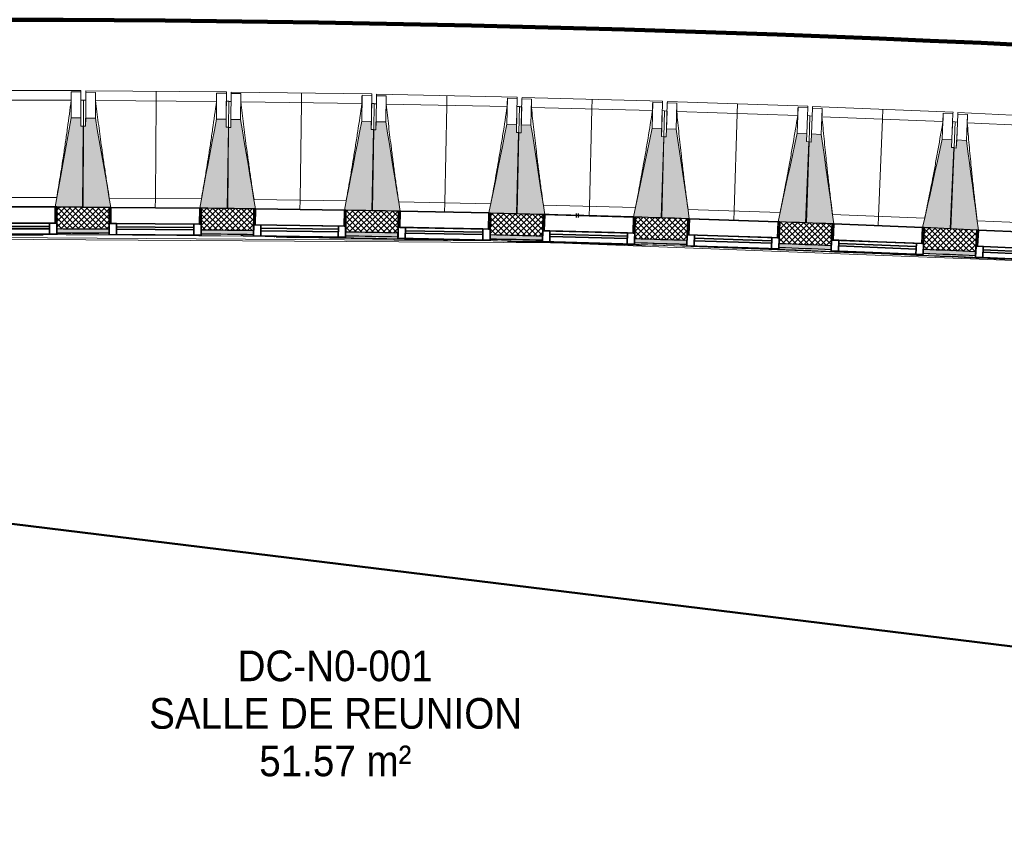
# Model space of a CAD drawing. Header units: centimetres. Extents: x -2631 to 8345, y -3715 to 485.
# Tile 6 of 82: x -2099 to -1490, y -1804 to -1294. Entities that reach past the tile are written whole.
import ezdxf

# ---------------------------------------------------------------- set-up
doc = ezdxf.new("R2010")
doc.units = ezdxf.units.CM
doc.linetypes.add('Tiret', pattern=[0.25, 0.125, -0.125])
for name, color, linetype, lineweight in [('0-1', 7, 'Continuous', 5), ('ANNOTATIONS-7', 7, 'Continuous', 50), ('HACHURE_C-3', 7, 'Continuous', 18), ('MENUISERIES', 7, 'Continuous', 18), ('MENUISERIES-1', 7, 'Continuous', 25), ('MUR', 7, 'Continuous', 25), ('MUR_C', 7, 'Continuous', 25), ('OSSATURE', 7, 'Continuous', 18), ('OSSATURE_C', 7, 'Continuous', 18), ('SERRU', 7, 'Continuous', 18), ('SERRU-traverse', 7, 'Continuous', 18), ('SOL', 7, 'Continuous', 25), ('Z', 7, 'Continuous', 18)]:
    doc.layers.add(name, color=color, linetype=linetype, lineweight=lineweight)
doc.layers.add('A-ANNO-NPLT', color=7, linetype='Continuous', lineweight=25, plot=False)
for name, color, linetype, lineweight, true_color in [('A-GLAZ-GLAS', 7, 'Continuous', 25, 0x5c63b1), ('ANNOTATIONS', 4, 'Tiret', 100, 0x00ffff), ('ANNOTATIONS-6', 5, 'Continuous', 100, 0x0000ff), ('ETIQUETTE-1', 9, 'Continuous', 30, 0x808080), ('HACHURE_C-1', 7, 'Continuous', 25, 0xdadada), ('MENUISERIES-2', 7, 'Continuous', 25, 0x5c63b1), ('OSSATURE-1', 7, 'Continuous', 5, 0x787878), ('OSSATURE-2', 5, 'Continuous', 25, 0x0000ff)]:
    doc.layers.add(name, color=color, linetype=linetype, lineweight=lineweight, true_color=true_color)
doc.styles.add('Arial', font='arial.ttf', dxfattribs={"width": 0.9, "height": 19})

# ---------------------------------------------------------------- blocks, each defined once
blk = doc.blocks.new('XXX_VIDE FENETRE - 550-377501-2021_015_1114_DCE_1_50_Sols Chape')
at = {"layer": 'A-ANNO-NPLT'}
for p, q in [((-28.5, 0), (-28.5, -10)), ((-27.5, 0), (-28.5, 0)), ((-27.5, -10), (-27.5, 0)), ((28.5, 0), (27.5, 0)), ((27.5, 0), (27.5, -10)), ((28.5, -10), (28.5, 0)), ((-28.5, -10), (-27.5, -10)), ((-24, -10), (-28.5, -10)), ((-28.5, -10), (-28.5, -16.75)), ((-24, -16.75), (-24, -10)), ((24, -10), (24, -16.75)), ((28.5, -10), (24, -10)), ((27.5, -10), (28.5, -10)), ((28.5, -16.75), (28.5, -10)), ((-28.5, -16.75), (-24, -16.75)), ((24, -16.75), (28.5, -16.75))]:
    blk.add_line(p, q, dxfattribs=at)
at = {"layer": 'A-GLAZ-GLAS'}
for p, q in [((24, -12), (-24, -12)), ((-24, -12), (-24, -13.5)), ((24, -13.5), (24, -12)), ((-24, -13.5), (24, -13.5))]:
    blk.add_line(p, q, dxfattribs=at)
at = {"layer": 'MENUISERIES-1'}
for p, q in [((-28.5, 0), (28.5, 0)), ((-28.5, -10), (-28.5, 0)), ((-27.5, 0), (-27.5, -10)), ((27.5, 0), (-27.5, 0)), ((27.5, -10), (27.5, 0)), ((28.5, 0), (28.5, -10)), ((28.5, -10), (-28.5, -10)), ((-28.5, -16.75), (-28.5, -10)), ((-28.5, -10), (28.5, -10)), ((-27.5, -10), (27.5, -10)), ((-24, -10), (-24, -16.75)), ((24, -10), (-24, -10)), ((24, -16.75), (24, -10)), ((28.5, -10), (28.5, -16.75)), ((28.5, -16.75), (-28.5, -16.75)), ((-24, -16.75), (24, -16.75))]:
    blk.add_line(p, q, dxfattribs=at)
at = {"layer": 'MENUISERIES-2'}
for p, q in [((-24, -13.5), (-24, -12)), ((-24, -12), (24, -12)), ((24, -12), (24, -13.5)), ((24, -13.5), (-24, -13.5))]:
    blk.add_line(p, q, dxfattribs=at)
blk = doc.blocks.new('XXX_VIDE FENETRE - 550-V9-2021_015_1114_DCE_1_50_Sols Chape')
at = {"layer": 'A-ANNO-NPLT'}
for p, q in [((-28.5, 0), (-28.5, -10)), ((-27.5, 0), (-28.5, 0)), ((-27.5, -10), (-27.5, 0)), ((28.5, 0), (27.5, 0)), ((27.5, 0), (27.5, -10)), ((28.5, -10), (28.5, 0)), ((-28.5, -10), (-27.5, -10)), ((-24, -10), (-28.5, -10)), ((-28.5, -10), (-28.5, -16.75)), ((-24, -16.75), (-24, -10)), ((24, -10), (24, -16.75)), ((28.5, -10), (24, -10)), ((27.5, -10), (28.5, -10)), ((28.5, -16.75), (28.5, -10)), ((-28.5, -16.75), (-24, -16.75)), ((24, -16.75), (28.5, -16.75))]:
    blk.add_line(p, q, dxfattribs=at)
at = {"layer": 'A-GLAZ-GLAS'}
for p, q in [((24, -12), (-24, -12)), ((-24, -12), (-24, -13.5)), ((24, -13.5), (24, -12)), ((-24, -13.5), (24, -13.5))]:
    blk.add_line(p, q, dxfattribs=at)
at = {"layer": 'MENUISERIES-1'}
for p, q in [((-27.51, 0), (27.51, 0)), ((-27.5, 0), (-27.5, -10)), ((27.5, 0), (-27.5, 0)), ((27.5, -10), (27.5, 0)), ((-28.5, -10), (-28.5, -0.07)), ((28.5, -0.07), (28.5, -10)), ((28.5, -10), (-28.5, -10)), ((-28.5, -16.75), (-28.5, -10)), ((-28.5, -10), (28.5, -10)), ((-27.5, -10), (27.5, -10)), ((-24, -10), (-24, -16.75)), ((24, -10), (-24, -10)), ((24, -16.75), (24, -10)), ((28.5, -10), (28.5, -16.75)), ((28.5, -16.75), (-28.5, -16.75)), ((-24, -16.75), (24, -16.75))]:
    blk.add_line(p, q, dxfattribs=at)
at = {"layer": 'MENUISERIES-2'}
for p, q in [((-24, -13.5), (-24, -12)), ((-24, -12), (24, -12)), ((24, -12), (24, -13.5)), ((24, -13.5), (-24, -13.5))]:
    blk.add_line(p, q, dxfattribs=at)
blk = doc.blocks.new('Garde-corps - Garde-corps-505471-2021_015_1114_DCE_1_50_Sols Chape')
at = {"layer": 'SERRU-traverse'}
for p, q in [((-2297.44, -1427.57), (-1775.67, -1430.94)), ((-1962.46, -1427.23), (-1954.56, -1427.33)), ((-1941.85, -1428.38), (-1941.45, -1428.39)), ((-1806.78, -1430.04), (-1795.19, -1430.32)), ((-1726.59, -1432.62), (-1480.29, -1442.09)), ((-1539.88, -1438.67), (-1537.5, -1438.77)), ((-1537.5, -1438.77), (-1539.88, -1438.67))]:
    blk.add_line(p, q, dxfattribs=at)
at = {"layer": 'SERRU-traverse', "flags": 128}
blk.add_lwpolyline([(-2316.89, -1428.47), (-1767.86, -1432.07), (-1441.07, -1444.64)], dxfattribs=at)
at = {"layer": 'SERRU-traverse'}
for radius, start, end in [(13728.31, 89.631565, 89.767052), (13728.31, 89.631565, 89.767052), (13728.31, 89.258184, 89.393671), (13728.31, 89.258184, 89.393671), (13727.3, 87.112212, 90.771971), (13726.96, 89.802207, 90.094064), (13726.96, 88.757072, 89.199903), (13728.31, 88.884802, 89.020289), (13728.31, 88.884802, 89.020289), (13728.31, 88.51142, 88.646908), (13728.31, 88.51142, 88.646908), (13726.96, 88.245826, 88.601253), (13728.31, 88.138038, 88.273526), (13728.31, 88.138038, 88.273526), (13726.96, 87.683989, 88.067454), (13728.31, 87.764656, 87.900145), (13728.31, 87.764656, 87.900145), (13727.12, 87.635574, 87.86658), (13728.31, 87.391274, 87.51368), (13728.31, 87.391274, 87.51368), (13726.96, 87.113668, 87.605372)]:
    blk.add_arc((-2132.29, -15154.19), radius, start, end, dxfattribs=at)
blk = doc.blocks.new('B02_ARC_rvt-1-2021_015_1114_DCE_1_50_Sols Chape')
at = {"layer": 'HACHURE_C-1'}
h = blk.add_hatch(color=256, dxfattribs=at)
h.paths.add_polyline_path([(-261.58, -1553.93), (-261.24, -1551.46), (-292.42, -1547.2), (-292.75, -1549.68), (-265.48, -1553.4)])
h.paths.add_polyline_path([(-349.25, -1542.16), (-348.92, -1539.68), (-381.13, -1535.5), (-381.44, -1537.98), (-349.34, -1542.15)])
h.paths.add_polyline_path([(-437.99, -1530.83), (-437.68, -1528.35), (-450.05, -1526.82), (-450.34, -1529.3), (-438.08, -1530.82)])
h.paths.add_polyline_path([(-457.29, -1528.44), (-457, -1525.96), (-469.83, -1524.39), (-470.11, -1526.87), (-457.91, -1528.37)])
h.paths.add_polyline_path([(-526.7, -1520.09), (-526.43, -1517.61), (-558.78, -1513.84), (-559.05, -1516.32), (-526.81, -1520.08)])
h.paths.add_polyline_path([(-615.69, -1509.91), (-615.41, -1507.42), (-647.7, -1503.87), (-647.96, -1506.36), (-615.77, -1509.9)])
h.paths.add_polyline_path([(-704.64, -1500.31), (-704.38, -1497.83), (-736.69, -1494.49), (-736.93, -1496.97), (-704.72, -1500.3)])
h.paths.add_polyline_path([(-793.65, -1491.3), (-793.4, -1488.81), (-825.64, -1485.69), (-825.85, -1488.18), (-793.72, -1491.29)])
h.paths.add_polyline_path([(-882.61, -1482.87), (-882.4, -1480.38), (-914.83, -1477.46), (-915.04, -1479.95), (-882.69, -1482.87)])
h.paths.add_polyline_path([(-971.83, -1475.01), (-971.62, -1472.52), (-984.73, -1471.42), (-984.98, -1473.9), (-971.89, -1475.01)])
h.paths.add_polyline_path([(-991.95, -1473.32), (-991.71, -1470.83), (-1003.99, -1469.81), (-1004.18, -1472.31), (-992.58, -1473.27)])
h.paths.add_polyline_path([(-1061, -1467.74), (-1060.8, -1465.25), (-1093.19, -1462.75), (-1093.33, -1465.25), (-1061.06, -1467.74)])
h.paths.add_polyline_path([(-1150.21, -1461.05), (-1150.03, -1458.56), (-1182.34, -1456.28), (-1182.49, -1458.77), (-1150.27, -1461.05)])
h.paths.add_polyline_path([(-1239.36, -1454.95), (-1239.22, -1452.45), (-1271.72, -1450.37), (-1271.86, -1452.87), (-1239.42, -1454.94)])
h.paths.add_polyline_path([(-1328.76, -1449.41), (-1328.61, -1446.92), (-1361.04, -1445.05), (-1361.17, -1447.55), (-1328.8, -1449.41)])
h.paths.add_polyline_path([(-1418.09, -1444.47), (-1417.96, -1441.97), (-1431.16, -1441.29), (-1431.37, -1443.78), (-1418.13, -1444.47)])
h.paths.add_polyline_path([(-1438.36, -1443.43), (-1438.16, -1440.93), (-1450.39, -1440.32), (-1450.5, -1442.82), (-1438.99, -1443.39)])
h.paths.add_polyline_path([(-1507.44, -1440.1), (-1507.33, -1437.61), (-1539.78, -1436.17), (-1539.88, -1438.67), (-1507.48, -1440.1)])
h.paths.add_polyline_path([(-1596.83, -1436.32), (-1596.73, -1433.83), (-1629.19, -1432.6), (-1629.27, -1435.1), (-1596.86, -1436.32)])
h.paths.add_polyline_path([(-1686.23, -1433.13), (-1686.15, -1430.63), (-1718.62, -1429.61), (-1718.68, -1432.11), (-1686.26, -1433.12)])
h.paths.add_polyline_path([(-1775.66, -1430.51), (-1775.59, -1428.01), (-1808.06, -1427.21), (-1808.11, -1429.71), (-1775.68, -1430.51)])
h.paths.add_polyline_path([(-1865.1, -1428.48), (-1865.05, -1425.98), (-1897.53, -1425.38), (-1897.56, -1427.88), (-1865.11, -1428.48)])
h.paths.add_polyline_path([(-2320.77, -1427.17), (-2312.4, -1427.06), (-2312.47, -1424.56), (-2320.8, -1424.67), (-2320.77, -1427.15)])
h.paths.add_polyline_path([(-1954.55, -1427.03), (-1954.56, -1424.53), (-1987, -1424.15), (-1986.97, -1426.65), (-1954.56, -1427.03)])
h.paths.add_polyline_path([(-2255.4, -1426.43), (-2222.94, -1426.18), (-2222.98, -1423.68), (-2255.43, -1423.93)])
h.paths.add_polyline_path([(-2044.01, -1426.16), (-2044.02, -1423.66), (-2076.47, -1423.49), (-2076.47, -1425.99), (-2044.02, -1426.16)])
h.paths.add_polyline_path([(-2165.94, -1425.92), (-2133.48, -1425.88), (-2133.48, -1423.38), (-2165.95, -1423.42)])
at = {"layer": 'HACHURE_C-3'}
h = blk.add_hatch(dxfattribs=at)
h.set_pattern_fill('FP_1', color=256, style=0, pattern_type=2)
h.set_pattern_definition([(45, (0, 0), (-1.767767, 1.767767), []), (135, (0, 0), (-1.767767, -1.767767), [])])
h.paths.add_polyline_path([(-261.24, -1551.46), (-259.46, -1538.12), (-290.66, -1533.82), (-292.42, -1547.2), (-263.15, -1551.19)])
h.paths.add_polyline_path([(-348.92, -1539.68), (-347.16, -1526.3), (-379.46, -1522.11), (-381.09, -1535.51), (-349.34, -1539.63)])
h.paths.add_polyline_path([(-437.68, -1528.35), (-436.01, -1514.95), (-468.33, -1510.97), (-469.83, -1524.39), (-438.08, -1528.3)])
h.paths.add_polyline_path([(-526.43, -1517.61), (-524.93, -1504.19), (-557.28, -1500.42), (-558.78, -1513.84), (-526.81, -1517.56)])
h.paths.add_polyline_path([(-615.41, -1507.42), (-613.92, -1494), (-646.29, -1490.44), (-647.7, -1503.87), (-615.77, -1507.38)])
h.paths.add_polyline_path([(-704.38, -1497.83), (-703.01, -1484.39), (-735.36, -1481.05), (-736.69, -1494.49), (-704.72, -1497.79)])
h.paths.add_polyline_path([(-793.4, -1488.81), (-792.11, -1475.37), (-824.5, -1472.24), (-825.64, -1485.69), (-793.72, -1488.78)])
h.paths.add_polyline_path([(-882.4, -1480.38), (-881.25, -1466.93), (-913.69, -1464.01), (-914.83, -1477.46), (-882.69, -1480.36)])
h.paths.add_polyline_path([(-971.62, -1472.52), (-970.49, -1459.07), (-1002.93, -1456.36), (-1003.99, -1469.81), (-971.89, -1472.5)])
h.paths.add_polyline_path([(-1060.8, -1465.25), (-1059.77, -1451.79), (-1092.22, -1449.29), (-1093.19, -1462.75), (-1061.06, -1465.23)])
h.paths.add_polyline_path([(-1150.03, -1458.56), (-1149.09, -1445.09), (-1181.55, -1442.8), (-1182.34, -1456.28), (-1150.27, -1458.54)])
h.paths.add_polyline_path([(-1239.22, -1452.45), (-1238.42, -1438.97), (-1270.92, -1436.89), (-1271.72, -1450.37), (-1239.42, -1452.44)])
h.paths.add_polyline_path([(-1328.61, -1446.92), (-1327.82, -1433.44), (-1360.33, -1431.57), (-1361.04, -1445.05), (-1328.8, -1446.91)])
h.paths.add_polyline_path([(-1417.96, -1441.97), (-1417.25, -1428.49), (-1449.77, -1426.83), (-1450.39, -1440.32), (-1418.13, -1441.96)])
h.paths.add_polyline_path([(-1507.33, -1437.61), (-1506.71, -1424.12), (-1539.25, -1422.68), (-1539.78, -1436.17), (-1507.48, -1437.6)])
h.paths.add_polyline_path([(-1596.73, -1433.83), (-1596.2, -1420.34), (-1628.74, -1419.1), (-1629.19, -1432.6), (-1596.86, -1433.82)])
h.paths.add_polyline_path([(-1686.15, -1430.63), (-1685.73, -1417.13), (-1718.26, -1416.11), (-1718.62, -1429.61), (-1686.26, -1430.62)])
h.paths.add_polyline_path([(-1775.59, -1428.01), (-1775.24, -1414.52), (-1807.8, -1413.71), (-1808.06, -1427.21), (-1775.68, -1428.01)])
h.paths.add_polyline_path([(-1865.05, -1425.98), (-1864.78, -1412.48), (-1897.34, -1411.89), (-1897.48, -1425.39), (-1865.11, -1425.98)])
h.paths.add_polyline_path([(-2334.3, -1424.86), (-2312.43, -1424.56), (-2312.6, -1411.06), (-2334.51, -1411.36), (-2334.3, -1424.77)])
h.paths.add_polyline_path([(-1954.52, -1424.53), (-1954.34, -1411.03), (-1986.9, -1410.65), (-1986.97, -1424.15), (-1954.56, -1424.53)])
h.paths.add_polyline_path([(-2255.43, -1423.93), (-2222.95, -1423.68), (-2223.04, -1410.18), (-2255.6, -1410.43), (-2255.43, -1423.79)])
h.paths.add_polyline_path([(-2043.99, -1423.66), (-2043.9, -1410.16), (-2076.47, -1409.99), (-2076.47, -1423.49), (-2044.02, -1423.66)])
h.paths.add_polyline_path([(-2165.95, -1423.42), (-2133.47, -1423.38), (-2133.47, -1409.88), (-2166.04, -1409.92), (-2165.95, -1423.39)])
at = {"layer": 'ANNOTATIONS'}
blk.add_line((-1755.24, -1415.05), (-1753.08, -1415.11), dxfattribs=at)
at = {"layer": 'MUR'}
for p, q in [((-2076.48, -1425.99), (-2076.47, -1409.99)), ((-2043.9, -1410.2), (-2044.01, -1426.16)), ((-1987.01, -1426.65), (-1986.9, -1410.65)), ((-1954.34, -1411.07), (-1954.55, -1427.03)), ((-1897.56, -1427.88), (-1897.34, -1411.89)), ((-1864.78, -1412.53), (-1865.1, -1428.48)), ((-1808.11, -1429.71), (-1807.8, -1413.71)), ((-1775.24, -1414.56), (-1775.66, -1430.51)), ((-1718.68, -1432.11), (-1718.26, -1416.11)), ((-1685.71, -1417.19), (-1686.23, -1433.13)), ((-1629.27, -1435.1), (-1628.74, -1419.1)), ((-1596.2, -1420.39), (-1596.83, -1436.28)), ((-1539.88, -1438.67), (-1539.25, -1422.68)), ((-1506.71, -1424.18), (-1507.44, -1440.1))]:
    blk.add_line(p, q, dxfattribs=at)
blk.add_arc((-2132.29, -15154.19), 13744.31, 88.327609, 88.50726, dxfattribs=at)
at = {"layer": 'MUR_C'}
for p, q in [((-2076.47, -1409.99), (-2076.48, -1425.99)), ((-2044.01, -1426.16), (-2043.9, -1410.16)), ((-1986.9, -1410.65), (-1987.01, -1426.65)), ((-1954.55, -1427.03), (-1954.34, -1411.03)), ((-1897.34, -1411.89), (-1897.56, -1427.88)), ((-1865.1, -1428.48), (-1864.78, -1412.48)), ((-1807.8, -1413.71), (-1808.11, -1429.71)), ((-1775.66, -1430.51), (-1775.24, -1414.52)), ((-1718.26, -1416.11), (-1718.68, -1432.11)), ((-1686.23, -1433.13), (-1685.71, -1417.13)), ((-1628.74, -1419.1), (-1629.27, -1435.1)), ((-1596.83, -1436.28), (-1596.2, -1420.34)), ((-1539.25, -1422.68), (-1539.88, -1438.67)), ((-1507.44, -1440.1), (-1506.71, -1424.12))]:
    blk.add_line(p, q, dxfattribs=at)
for radius, start, end in [(13744.31, 89.631536, 89.767301), (13744.31, 89.258155, 89.39392), (13744.31, 88.884774, 89.020539), (13744.31, 88.511392, 88.647158), (13744.31, 88.138011, 88.273776), (13744.31, 87.764629, 87.900395), (13728.31, 89.631565, 89.767054), (13730.81, 89.63156, 89.767092), (13728.31, 89.258183, 89.393672), (13730.81, 89.258179, 89.393711), (13730.81, 88.884797, 89.02033), (13744.31, 87.391247, 87.527013), (13728.31, 88.884802, 89.020291), (13728.31, 88.51142, 88.646909), (13730.81, 88.511416, 88.646948), (13728.31, 88.138038, 88.273527), (13730.81, 88.138034, 88.273566), (13730.81, 87.764652, 87.900184), (13728.31, 87.764656, 87.900145), (13728.31, 87.391274, 87.526763), (13730.81, 87.39127, 87.526802)]:
    blk.add_arc((-2132.29, -15154.19), radius, start, end, dxfattribs=at)
at = {"layer": 'SOL'}
for p, q in [((-2074.52, -1410), (-2074.05, -1410)), ((-2074.05, -1410), (-2074.52, -1410)), ((-2076.48, -1425.99), (-2067.67, -1426.03)), ((-2067.67, -1426.03), (-2076.48, -1425.99)), ((-2076.48, -1425.99), (-2067.67, -1426.03)), ((-2067.67, -1426.03), (-2076.48, -1425.99)), ((-2066.64, -1426.03), (-2050.4, -1426.12)), ((-2050.4, -1426.12), (-2066.64, -1426.03)), ((-2066.64, -1426.03), (-2050.4, -1426.12)), ((-2050.4, -1426.12), (-2066.64, -1426.03)), ((-1962.51, -1426.93), (-1954.55, -1427.03)), ((-1954.55, -1427.03), (-1962.51, -1426.93)), ((-1962.51, -1426.93), (-1954.55, -1427.03)), ((-1954.55, -1427.03), (-1962.51, -1426.93)), ((-1808.11, -1429.71), (-1795.12, -1430.02)), ((-1795.12, -1430.02), (-1808.11, -1429.71)), ((-1808.11, -1429.71), (-1795.12, -1430.02)), ((-1795.12, -1430.02), (-1808.11, -1429.71)), ((-1707.26, -1432.46), (-1690.96, -1432.97)), ((-1690.96, -1432.97), (-1707.26, -1432.46)), ((-1707.26, -1432.46), (-1690.96, -1432.97)), ((-1690.96, -1432.97), (-1707.26, -1432.46)), ((-1690.14, -1433), (-1686.23, -1433.13)), ((-1686.23, -1433.13), (-1690.14, -1433)), ((-1690.14, -1433), (-1686.23, -1433.13)), ((-1686.23, -1433.13), (-1690.14, -1433))]:
    blk.add_line(p, q, dxfattribs=at)
at = {"layer": 'MENUISERIES'}
for name, p, rotation in [('XXX_VIDE FENETRE - 550-V9-2021_015_1114_DCE_1_50_Sols Chape', (-2104.97, -1409.85), 359.9798707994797), ('XXX_VIDE FENETRE - 550-V9-2021_015_1114_DCE_1_50_Sols Chape', (-2015.4, -1410.32), 359.606804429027), ('XXX_VIDE FENETRE - 550-V9-2021_015_1114_DCE_1_50_Sols Chape', (-1925.84, -1411.38), 359.2337380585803), ('XXX_VIDE FENETRE - 550-V9-2021_015_1114_DCE_1_50_Sols Chape', (-1836.29, -1413.02), 358.8606716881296), ('XXX_VIDE FENETRE - 550-377501-2021_015_1114_DCE_1_50_Sols Chape', (-1746.75, -1415.33), 358.4876053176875), ('XXX_VIDE FENETRE - 550-V9-2021_015_1114_DCE_1_50_Sols Chape', (-1657.22, -1418.06), 358.1145389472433), ('XXX_VIDE FENETRE - 550-V9-2021_015_1114_DCE_1_50_Sols Chape', (-1567.72, -1421.45), 357.7414725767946), ('XXX_VIDE FENETRE - 550-V9-2021_015_1114_DCE_1_50_Sols Chape', (-1478.24, -1425.42), 357.3684062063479)]:
    blk.add_blockref(name, p, dxfattribs=dict(at, rotation=rotation))
at = {"layer": 'SERRU'}
blk.add_blockref('Garde-corps - Garde-corps-505471-2021_015_1114_DCE_1_50_Sols Chape', (0, 0), dxfattribs=at)
blk = doc.blocks.new('20_MUR PREFA_01 - Type 1-3119337-2021_015_1114_DCE_1_50_Sols Chape')
at = {"layer": 'Z'}
for p, q in [((0, 72.21), (0, 66.14)), ((0, 66.14), (0, 5.85)), ((0, 0.07), (0, 5.85))]:
    blk.add_line(p, q, dxfattribs=at)
blk = doc.blocks.new('B02_DC_STR_rvt-1-2021_015_1114_DCE_1_50_Sols Chape')
at = {"layer": 'OSSATURE-1'}
for points in [[(-2059.97, -1409.93), (-2059.95, -1359.71), (-2061.45, -1359.68), (-2061.45, -1354.71), (-2067.45, -1354.71), (-2077.46, -1409.86), (-2076.47, -1409.86), (-2076.47, -1409.93), (-2072.46, -1409.93)], [(-2043.9, -1410.2), (-2043.9, -1410.13), (-2042.92, -1410.13), (-2052.52, -1354.91), (-2058.52, -1354.91), (-2058.56, -1359.87), (-2060.06, -1359.86), (-2060.4, -1410.08), (-2043.97, -1410.19)], [(-1970.4, -1410.7), (-1970.06, -1360.48), (-1971.56, -1360.47), (-1971.56, -1355.47), (-1977.52, -1355.43), (-1987.89, -1410.51), (-1986.9, -1410.52), (-1986.9, -1410.59), (-1970.75, -1410.7)], [(-1954.34, -1411.07), (-1954.34, -1411), (-1953.35, -1411), (-1962.6, -1355.73), (-1968.6, -1355.65), (-1968.67, -1360.65), (-1970.17, -1360.63), (-1970.84, -1410.85), (-1954.47, -1411.07)], [(-1880.85, -1412.05), (-1880.17, -1361.83), (-1881.67, -1361.81), (-1881.61, -1356.81), (-1887.61, -1356.73), (-1898.33, -1411.75), (-1897.34, -1411.76), (-1897.34, -1411.83), (-1884.04, -1412.01)], [(-1864.78, -1412.53), (-1864.78, -1412.46), (-1863.8, -1412.46), (-1872.68, -1357.13), (-1878.68, -1357.02), (-1878.78, -1362.01), (-1880.28, -1361.98), (-1881.28, -1412.2), (-1864.9, -1412.52)], [(-1791.3, -1413.99), (-1790.3, -1363.77), (-1791.8, -1363.74), (-1791.7, -1358.75), (-1797.7, -1358.63), (-1808.78, -1413.57), (-1807.79, -1413.59), (-1807.79, -1413.66), (-1797.33, -1413.87)], [(-1774.24, -1414.59), (-1782.78, -1359.12), (-1788.78, -1358.97), (-1788.91, -1363.96), (-1790.41, -1363.92), (-1791.73, -1414.13), (-1774.24, -1414.59)], [(-1701.76, -1416.5), (-1700.44, -1366.3), (-1701.94, -1366.26), (-1701.81, -1361.26), (-1707.8, -1361.1), (-1719.26, -1416.04), (-1710.63, -1416.27)], [(-1685.71, -1417.19), (-1685.71, -1417.12), (-1684.73, -1417.12), (-1692.89, -1361.7), (-1698.88, -1361.5), (-1699.05, -1366.5), (-1700.55, -1366.45), (-1702.2, -1416.64), (-1686.04, -1417.18)], [(-1612.25, -1419.61), (-1610.6, -1369.41), (-1612.1, -1369.36), (-1611.93, -1364.36), (-1617.93, -1364.17), (-1629.73, -1418.96), (-1628.74, -1418.99), (-1628.74, -1419.06), (-1623.83, -1419.22)], [(-1596.2, -1420.39), (-1596.18, -1420.32), (-1595.22, -1420.32), (-1603.02, -1364.86), (-1609.01, -1364.62), (-1609.21, -1369.62), (-1610.71, -1369.56), (-1612.69, -1419.74), (-1596.59, -1420.38)], [(-1522.76, -1423.29), (-1520.78, -1373.11), (-1522.28, -1373.05), (-1522.08, -1368.05), (-1528.07, -1367.81), (-1540.23, -1422.53), (-1539.24, -1422.57), (-1539.24, -1422.64), (-1534.16, -1422.84)], [(-1506.71, -1424.18), (-1506.71, -1424.11), (-1505.73, -1424.11), (-1513.17, -1368.6), (-1519.16, -1368.33), (-1519.39, -1373.32), (-1520.89, -1373.25), (-1523.19, -1423.42), (-1507.17, -1424.16)]]:
    blk.add_hatch(color=256, dxfattribs=at).paths.add_polyline_path(points)
at = {"layer": 'OSSATURE'}
for p, q in [((-2061.44, -1337.73), (-2148.44, -1337.7)), ((-2067.44, -1338.63), (-2067.45, -1354.71)), ((-2067.45, -1338.65), (-2067.44, -1338.63)), ((-2067.44, -1338.63), (-2061.44, -1338.63)), ((-2061.44, -1338.63), (-2061.45, -1354.71)), ((-2061.44, -1337.73), (-2061.44, -1338.66)), ((-2058.52, -1354.87), (-2058.41, -1338.79)), ((-2058.41, -1338.82), (-2058.41, -1337.89)), ((-1971.41, -1338.49), (-2058.41, -1337.89)), ((-2058.41, -1338.79), (-2052.41, -1338.84)), ((-2052.52, -1354.91), (-2052.41, -1338.84)), ((-2052.41, -1338.84), (-2052.41, -1338.86)), ((-1977.41, -1339.35), (-1977.52, -1355.43)), ((-1977.42, -1339.38), (-1977.41, -1339.35)), ((-1977.41, -1339.35), (-1971.41, -1339.39)), ((-1971.41, -1339.39), (-1971.53, -1355.47)), ((-1971.41, -1338.49), (-1971.41, -1339.42)), ((-1968.6, -1355.65), (-1968.38, -1339.57)), ((-1968.38, -1339.6), (-1968.37, -1338.67)), ((-1968.38, -1339.57), (-1962.38, -1339.65)), ((-1881.38, -1339.83), (-1968.37, -1338.67)), ((-1962.6, -1355.73), (-1962.38, -1339.65)), ((-1962.38, -1339.65), (-1962.38, -1339.68)), ((-1887.39, -1340.66), (-1887.61, -1356.73)), ((-1887.4, -1340.68), (-1887.39, -1340.66)), ((-1887.39, -1340.66), (-1881.39, -1340.74)), ((-1881.39, -1340.74), (-1881.61, -1356.81)), ((-1881.38, -1339.83), (-1881.39, -1340.76)), ((-1878.68, -1357.02), (-1878.36, -1340.94)), ((-1878.36, -1340.97), (-1878.34, -1340.04)), ((-1878.36, -1340.94), (-1872.36, -1341.06)), ((-1791.36, -1341.77), (-1878.34, -1340.04)), ((-1872.68, -1357.13), (-1872.36, -1341.06)), ((-1872.36, -1341.06), (-1872.36, -1341.09)), ((-2067.47, -1343.79), (-2142.42, -1343.76)), ((-2059.95, -1343.63), (-2061.45, -1343.63)), ((-2061.45, -1343.63), (-2061.45, -1349.43)), ((-2059.95, -1343.63), (-2059.95, -1359.71)), ((-2058.45, -1343.79), (-2059.95, -1343.78)), ((-2058.49, -1349.6), (-2058.45, -1343.79)), ((-1977.47, -1344.51), (-2052.42, -1343.99)), ((-1971.45, -1344.39), (-1971.49, -1350.19)), ((-1969.95, -1344.4), (-1971.45, -1344.39)), ((-1969.95, -1344.4), (-1970.06, -1360.48)), ((-1968.45, -1344.57), (-1969.95, -1344.55)), ((-1968.53, -1350.38), (-1968.45, -1344.57)), ((-1887.48, -1345.81), (-1962.43, -1344.81)), ((-1881.46, -1345.74), (-1881.54, -1351.54)), ((-1879.96, -1345.76), (-1881.46, -1345.74)), ((-1879.96, -1345.76), (-1880.17, -1361.83)), ((-1878.46, -1345.94), (-1879.96, -1345.91)), ((-1878.58, -1351.74), (-1878.46, -1345.94)), ((-1797.51, -1347.71), (-1872.44, -1346.22)), ((-1797.38, -1342.55), (-1797.7, -1358.63)), ((-1797.38, -1342.55), (-1791.38, -1342.67)), ((-1797.38, -1342.58), (-1797.38, -1342.55)), ((-1791.38, -1342.67), (-1791.7, -1358.75)), ((-1791.36, -1341.77), (-1791.38, -1342.7)), ((-1788.78, -1358.97), (-1788.35, -1342.89)), ((-1788.35, -1342.92), (-1788.33, -1341.99)), ((-1788.35, -1342.89), (-1782.35, -1343.05)), ((-1701.36, -1344.29), (-1788.33, -1341.99)), ((-1782.78, -1359.12), (-1782.35, -1343.05)), ((-1782.35, -1343.05), (-1782.35, -1343.08)), ((-1707.38, -1345.03), (-1707.8, -1361.1)), ((-1707.38, -1345.03), (-1701.38, -1345.19)), ((-1707.38, -1345.06), (-1707.38, -1345.03)), ((-1701.38, -1345.19), (-1701.81, -1361.26)), ((-1701.36, -1344.29), (-1701.38, -1345.22)), ((-1698.88, -1361.5), (-1698.36, -1345.43)), ((-1698.36, -1345.46), (-1698.33, -1344.53)), ((-1698.36, -1345.43), (-1692.36, -1345.63)), ((-1611.37, -1347.39), (-1698.33, -1344.53)), ((-1692.89, -1361.7), (-1692.36, -1345.63)), ((-1692.36, -1345.63), (-1692.36, -1345.66)), ((-1611.37, -1347.39), (-1611.4, -1348.32)), ((-2061.45, -1349.43), (-2061.45, -1359.68)), ((-2058.56, -1359.87), (-2058.49, -1349.6)), ((-1971.49, -1350.19), (-1971.56, -1360.47)), ((-1968.67, -1360.65), (-1968.53, -1350.38)), ((-1881.54, -1351.54), (-1881.67, -1361.81)), ((-1878.78, -1362.01), (-1878.58, -1351.74)), ((-1791.59, -1353.47), (-1791.8, -1363.74)), ((-1791.48, -1347.67), (-1791.59, -1353.47)), ((-1789.98, -1347.7), (-1791.48, -1347.67)), ((-1789.98, -1347.7), (-1790.3, -1363.77)), ((-1788.48, -1347.89), (-1789.98, -1347.85)), ((-1788.64, -1353.69), (-1788.48, -1347.89)), ((-1707.54, -1350.19), (-1782.47, -1348.21)), ((-1701.51, -1350.19), (-1701.67, -1355.99)), ((-1700.01, -1350.23), (-1701.51, -1350.19)), ((-1700.01, -1350.23), (-1700.44, -1366.3)), ((-1698.52, -1350.43), (-1700.02, -1350.38)), ((-1698.71, -1356.23), (-1698.52, -1350.43)), ((-1617.59, -1353.25), (-1692.5, -1350.79)), ((-1617.4, -1348.1), (-1617.93, -1364.17)), ((-1617.4, -1348.1), (-1611.4, -1348.29)), ((-1617.4, -1348.12), (-1617.4, -1348.1)), ((-1611.4, -1348.29), (-1611.93, -1364.36)), ((-1611.57, -1353.29), (-1611.76, -1359.09)), ((-1610.07, -1353.34), (-1611.57, -1353.29)), ((-1610.07, -1353.34), (-1610.6, -1369.41)), ((-1608.58, -1353.55), (-1610.07, -1353.49)), ((-1609.01, -1364.62), (-1608.38, -1348.56)), ((-1608.8, -1359.35), (-1608.58, -1353.55)), ((-1608.38, -1348.58), (-1608.34, -1347.65)), ((-1608.38, -1348.56), (-1602.38, -1348.79)), ((-1521.41, -1351.08), (-1608.34, -1347.65)), ((-1603.02, -1364.86), (-1602.38, -1348.79)), ((-1602.38, -1348.79), (-1602.38, -1348.82)), ((-1527.44, -1351.75), (-1528.07, -1367.81)), ((-1527.45, -1351.77), (-1527.44, -1351.75)), ((-1527.44, -1351.75), (-1521.45, -1351.99)), ((-1521.45, -1351.99), (-1522.08, -1368.05)), ((-1521.41, -1351.08), (-1521.45, -1352.01)), ((-1519.16, -1368.33), (-1518.42, -1352.27)), ((-1518.42, -1352.29), (-1518.38, -1351.36)), ((-1518.42, -1352.27), (-1512.43, -1352.54)), ((-1431.47, -1355.36), (-1518.38, -1351.36)), ((-1513.17, -1368.6), (-1512.43, -1352.54)), ((-1512.43, -1352.54), (-1512.43, -1352.57)), ((-1788.91, -1363.96), (-1788.64, -1353.69)), ((-1701.67, -1355.99), (-1701.94, -1366.26)), ((-1699.05, -1366.5), (-1698.71, -1356.23)), ((-1611.76, -1359.09), (-1612.1, -1369.36)), ((-1609.21, -1369.62), (-1608.8, -1359.35)), ((-1527.67, -1356.9), (-1602.56, -1353.95)), ((-1521.64, -1356.98), (-1521.87, -1362.78)), ((-1520.14, -1357.04), (-1521.64, -1356.98)), ((-1520.14, -1357.04), (-1520.78, -1373.11)), ((-1518.65, -1357.26), (-1520.15, -1357.19)), ((-1518.92, -1363.06), (-1518.65, -1357.26)), ((-1437.77, -1361.14), (-1512.64, -1357.7)), ((-1521.87, -1362.78), (-1522.28, -1373.05)), ((-1519.39, -1373.32), (-1518.92, -1363.06)), ((-2133.49, -1404.06), (-2076.44, -1404.08)), ((-2043.89, -1404.35), (-1986.84, -1404.74)), ((-1954.29, -1405.22), (-1897.24, -1405.98)), ((-1864.69, -1406.68), (-1807.65, -1407.81)), ((-2077.46, -1409.86), (-2132.48, -1409.84)), ((-1987.89, -1410.51), (-2042.91, -1410.13)), ((-1898.33, -1411.75), (-1953.35, -1411.01)), ((-1808.78, -1413.57), (-1863.79, -1412.48)), ((-1775.11, -1408.72), (-1718.08, -1410.22)), ((-1719.24, -1415.97), (-1774.25, -1414.52)), ((-1685.54, -1411.34), (-1628.52, -1413.22)), ((-1629.73, -1418.96), (-1684.72, -1417.15)), ((-1595.99, -1414.55), (-1538.99, -1416.8)), ((-1540.23, -1422.53), (-1595.21, -1420.36)), ((-1506.47, -1418.34), (-1449.48, -1420.96)), ((-1450.76, -1426.68), (-1505.72, -1424.16))]:
    blk.add_line(p, q, dxfattribs=at)
at = {"layer": 'OSSATURE', "flags": 128}
for points in [[(-2067.47, -1343.79), (-2067.47, -1342.76), (-2067.46, -1341.73), (-2067.46, -1340.71), (-2067.45, -1339.68), (-2067.45, -1338.65)], [(-2052.41, -1338.86), (-2052.41, -1339.89), (-2052.42, -1340.91), (-2052.42, -1341.94), (-2052.42, -1342.97), (-2052.42, -1343.99)], [(-1977.47, -1344.51), (-1977.46, -1343.48), (-1977.45, -1342.45), (-1977.44, -1341.43), (-1977.43, -1340.4), (-1977.42, -1339.38)], [(-1962.38, -1339.68), (-1962.39, -1340.71), (-1962.4, -1341.73), (-1962.41, -1342.76), (-1962.42, -1343.79), (-1962.43, -1344.81)], [(-1887.48, -1345.81), (-1887.47, -1344.79), (-1887.45, -1343.76), (-1887.43, -1342.74), (-1887.41, -1341.71), (-1887.4, -1340.68)], [(-1872.36, -1341.09), (-1872.38, -1342.11), (-1872.39, -1343.14), (-1872.41, -1344.16), (-1872.43, -1345.19), (-1872.44, -1346.22)], [(-1797.51, -1347.71), (-1797.48, -1346.68), (-1797.46, -1345.66), (-1797.43, -1344.63), (-1797.41, -1343.6), (-1797.38, -1342.58)], [(-1782.35, -1343.08), (-1782.37, -1344.1), (-1782.4, -1345.13), (-1782.42, -1346.16), (-1782.44, -1347.18), (-1782.47, -1348.21)], [(-1707.54, -1350.19), (-1707.51, -1349.16), (-1707.48, -1348.13), (-1707.45, -1347.11), (-1707.42, -1346.08), (-1707.38, -1345.06)], [(-1692.36, -1345.66), (-1692.39, -1346.68), (-1692.42, -1347.71), (-1692.45, -1348.73), (-1692.48, -1349.76), (-1692.5, -1350.79)], [(-1617.59, -1353.25), (-1617.56, -1352.23), (-1617.52, -1351.2), (-1617.48, -1350.17), (-1617.44, -1349.15), (-1617.4, -1348.12)], [(-1602.38, -1348.82), (-1602.42, -1349.84), (-1602.45, -1350.87), (-1602.49, -1351.9), (-1602.53, -1352.92), (-1602.56, -1353.95)], [(-1527.67, -1356.9), (-1527.62, -1355.88), (-1527.58, -1354.85), (-1527.53, -1353.83), (-1527.49, -1352.8), (-1527.45, -1351.77)], [(-1512.43, -1352.57), (-1512.47, -1353.59), (-1512.51, -1354.62), (-1512.56, -1355.64), (-1512.6, -1356.67), (-1512.64, -1357.7)]]:
    blk.add_lwpolyline(points, dxfattribs=at)
at = {"layer": 'OSSATURE'}
for points, knots in [([(-2076.45, -1404.08), (-2075.74, -1399.91), (-2074.67, -1393.48), (-2073.29, -1384.75), (-2072.16, -1377.36), (-2070.98, -1369.4), (-2069.36, -1358.02), (-2068.21, -1349.48), (-2067.47, -1343.79)], [0.0183438, 0.0183438, 0.0183438, 0.0183438, 0.2222222, 0.3333333, 0.4444444, 0.5833333, 0.7222222, 1, 1, 1, 1]), ([(-2052.42, -1343.99), (-2051.87, -1348.56), (-2051, -1355.39), (-2049.8, -1364.5), (-2048.78, -1371.91), (-2047.65, -1379.88), (-2046.39, -1388.41), (-2045.13, -1396.57), (-2044.28, -1401.88), (-2043.88, -1404.35)], [0, 0, 0, 0, 0.2222222, 0.3333333, 0.4444444, 0.5833333, 0.7222222, 0.8611111, 0.9816328, 0.9816328, 0.9816328, 0.9816328]), ([(-1986.85, -1404.74), (-1986.11, -1400.58), (-1985, -1394.15), (-1983.56, -1385.43), (-1982.38, -1378.05), (-1981.15, -1370.1), (-1979.45, -1358.73), (-1978.25, -1350.2), (-1977.47, -1344.51)], [0.0183438, 0.0183438, 0.0183438, 0.0183438, 0.2222222, 0.3333333, 0.4444444, 0.5833333, 0.7222222, 1, 1, 1, 1]), ([(-1962.43, -1344.81), (-1961.9, -1349.38), (-1961.08, -1356.22), (-1959.94, -1365.34), (-1958.97, -1372.75), (-1957.89, -1380.73), (-1956.69, -1389.27), (-1955.48, -1397.44), (-1954.66, -1402.75), (-1954.27, -1405.22)], [0, 0, 0, 0, 0.2222222, 0.3333333, 0.4444444, 0.5833333, 0.7222222, 0.8611111, 0.9816328, 0.9816328, 0.9816328, 0.9816328]), ([(-1897.25, -1405.99), (-1896.49, -1401.83), (-1895.33, -1395.41), (-1893.84, -1386.7), (-1892.61, -1379.33), (-1891.33, -1371.38), (-1889.56, -1360.02), (-1888.3, -1351.5), (-1887.48, -1345.81)], [0.0183438, 0.0183438, 0.0183438, 0.0183438, 0.2222222, 0.3333333, 0.4444444, 0.5833333, 0.7222222, 1, 1, 1, 1]), ([(-1872.44, -1346.22), (-1871.94, -1350.79), (-1871.17, -1357.64), (-1870.08, -1366.76), (-1869.16, -1374.18), (-1868.14, -1382.16), (-1866.99, -1390.71), (-1865.84, -1398.89), (-1865.05, -1404.21), (-1864.68, -1406.68)], [0, 0, 0, 0, 0.2222222, 0.3333333, 0.4444444, 0.5833333, 0.7222222, 0.8611111, 0.9816328, 0.9816328, 0.9816328, 0.9816328]), ([(-1807.67, -1407.81), (-1806.87, -1403.66), (-1805.68, -1397.25), (-1804.13, -1388.55), (-1802.85, -1381.19), (-1801.51, -1373.25), (-1799.67, -1361.9), (-1798.36, -1353.39), (-1797.51, -1347.71)], [0.0183438, 0.0183438, 0.0183438, 0.0183438, 0.2222222, 0.3333333, 0.4444444, 0.5833333, 0.7222222, 1, 1, 1, 1]), ([(-1782.47, -1348.21), (-1782, -1352.78), (-1781.27, -1359.63), (-1780.24, -1368.77), (-1779.37, -1376.19), (-1778.4, -1384.18), (-1777.3, -1392.74), (-1776.2, -1400.92), (-1775.45, -1406.25), (-1775.1, -1408.72)], [0, 0, 0, 0, 0.2222222, 0.3333333, 0.4444444, 0.5833333, 0.7222222, 0.8611111, 0.9816328, 0.9816328, 0.9816328, 0.9816328]), ([(-1718.09, -1410.22), (-1717.27, -1406.08), (-1716.04, -1399.67), (-1714.43, -1390.99), (-1713.1, -1383.63), (-1711.71, -1375.7), (-1709.8, -1364.37), (-1708.43, -1355.86), (-1707.54, -1350.19)], [0.0183438, 0.0183438, 0.0183438, 0.0183438, 0.2222222, 0.3333333, 0.4444444, 0.5833333, 0.7222222, 1, 1, 1, 1]), ([(-1692.5, -1350.79), (-1692.07, -1355.36), (-1691.38, -1362.22), (-1690.41, -1371.36), (-1689.59, -1378.79), (-1688.67, -1386.78), (-1687.63, -1395.35), (-1686.58, -1403.54), (-1685.87, -1408.87), (-1685.53, -1411.34)], [0, 0, 0, 0, 0.2222222, 0.3333333, 0.4444444, 0.5833333, 0.7222222, 0.8611111, 0.9816328, 0.9816328, 0.9816328, 0.9816328]), ([(-1628.54, -1413.22), (-1627.69, -1409.08), (-1626.41, -1402.68), (-1624.74, -1394), (-1623.37, -1386.66), (-1621.93, -1378.74), (-1619.94, -1367.42), (-1618.52, -1358.92), (-1617.59, -1353.25)], [0.0183438, 0.0183438, 0.0183438, 0.0183438, 0.2222222, 0.3333333, 0.4444444, 0.5833333, 0.7222222, 1, 1, 1, 1]), ([(-1602.56, -1353.95), (-1602.15, -1358.53), (-1601.51, -1365.39), (-1600.6, -1374.53), (-1599.83, -1381.97), (-1598.96, -1389.97), (-1597.98, -1398.54), (-1596.98, -1406.74), (-1596.31, -1412.07), (-1595.98, -1414.55)], [0, 0, 0, 0, 0.2222222, 0.3333333, 0.4444444, 0.5833333, 0.7222222, 0.8611111, 0.9816328, 0.9816328, 0.9816328, 0.9816328]), ([(-1539, -1416.8), (-1538.13, -1412.66), (-1536.81, -1406.27), (-1535.08, -1397.61), (-1533.66, -1390.27), (-1532.17, -1382.36), (-1530.11, -1371.05), (-1528.63, -1362.57), (-1527.67, -1356.9)], [0.0183438, 0.0183438, 0.0183438, 0.0183438, 0.2222222, 0.3333333, 0.4444444, 0.5833333, 0.7222222, 1, 1, 1, 1]), ([(-1512.64, -1357.7), (-1512.26, -1362.28), (-1511.67, -1369.14), (-1510.82, -1378.29), (-1510.09, -1385.74), (-1509.28, -1393.74), (-1508.35, -1402.32), (-1507.41, -1410.52), (-1506.76, -1415.86), (-1506.46, -1418.34)], [0, 0, 0, 0, 0.2222222, 0.3333333, 0.4444444, 0.5833333, 0.7222222, 0.8611111, 0.9816328, 0.9816328, 0.9816328, 0.9816328])]:
    blk.add_open_spline(points, degree=3, knots=knots, dxfattribs=at)
at = {"layer": 'OSSATURE_C'}
for p, q in [((-2061.45, -1354.71), (-2067.45, -1354.71)), ((-2061.45, -1359.71), (-2061.45, -1354.71)), ((-2058.52, -1354.87), (-2058.56, -1359.87)), ((-2052.52, -1354.91), (-2058.52, -1354.87)), ((-1971.53, -1355.47), (-1977.52, -1355.43)), ((-1971.56, -1360.47), (-1971.53, -1355.47)), ((-1968.6, -1355.65), (-1968.67, -1360.65)), ((-1962.6, -1355.73), (-1968.6, -1355.65)), ((-1881.61, -1356.81), (-1887.61, -1356.73)), ((-1881.67, -1361.81), (-1881.61, -1356.81)), ((-1878.68, -1357.02), (-1878.78, -1362.01)), ((-1872.68, -1357.13), (-1878.68, -1357.02)), ((-1791.7, -1358.75), (-1797.7, -1358.63)), ((-1791.8, -1363.74), (-1791.7, -1358.75)), ((-1788.78, -1358.97), (-1788.91, -1363.96)), ((-1782.78, -1359.12), (-1788.78, -1358.97)), ((-2059.95, -1359.71), (-2061.45, -1359.71)), ((-2060.06, -1359.86), (-2060.4, -1410.08)), ((-2058.56, -1359.87), (-2060.06, -1359.86)), ((-2059.97, -1409.93), (-2059.95, -1359.71)), ((-1970.06, -1360.48), (-1971.56, -1360.47)), ((-1970.17, -1360.63), (-1970.84, -1410.85)), ((-1970.4, -1410.7), (-1970.06, -1360.48)), ((-1968.67, -1360.65), (-1970.17, -1360.63)), ((-1880.17, -1361.83), (-1881.67, -1361.81)), ((-1880.28, -1361.98), (-1881.28, -1412.2)), ((-1880.85, -1412.05), (-1880.17, -1361.83)), ((-1878.78, -1362.01), (-1880.28, -1361.98)), ((-1790.3, -1363.77), (-1791.8, -1363.74)), ((-1790.41, -1363.92), (-1791.73, -1414.13)), ((-1791.3, -1413.99), (-1790.3, -1363.77)), ((-1788.91, -1363.96), (-1790.41, -1363.92)), ((-1701.81, -1361.26), (-1707.8, -1361.1)), ((-1701.94, -1366.26), (-1701.81, -1361.26)), ((-1698.88, -1361.5), (-1699.05, -1366.5)), ((-1692.89, -1361.7), (-1698.88, -1361.5)), ((-1611.93, -1364.36), (-1617.93, -1364.17)), ((-1612.1, -1369.36), (-1611.93, -1364.36)), ((-1609.01, -1364.62), (-1609.21, -1369.62)), ((-1603.02, -1364.86), (-1609.01, -1364.62)), ((-1700.55, -1366.45), (-1702.2, -1416.64)), ((-1700.44, -1366.3), (-1701.94, -1366.26)), ((-1701.76, -1416.5), (-1700.44, -1366.3)), ((-1699.05, -1366.5), (-1700.55, -1366.45)), ((-1610.71, -1369.56), (-1612.69, -1419.74)), ((-1612.25, -1419.61), (-1610.6, -1369.41)), ((-1610.6, -1369.41), (-1612.1, -1369.36)), ((-1609.21, -1369.62), (-1610.71, -1369.56)), ((-1522.08, -1368.05), (-1528.07, -1367.81)), ((-1522.28, -1373.05), (-1522.08, -1368.05)), ((-1519.16, -1368.33), (-1519.39, -1373.32)), ((-1513.17, -1368.6), (-1519.16, -1368.33)), ((-1520.89, -1373.25), (-1523.19, -1423.42)), ((-1522.76, -1423.29), (-1520.78, -1373.11)), ((-1520.78, -1373.11), (-1522.28, -1373.05)), ((-1519.39, -1373.32), (-1520.89, -1373.25)), ((-2076.48, -1409.93), (-2059.97, -1409.93)), ((-2060.4, -1410.08), (-2043.9, -1410.2)), ((-1986.91, -1410.59), (-1970.4, -1410.7)), ((-1970.84, -1410.85), (-1954.34, -1411.07)), ((-1897.35, -1411.83), (-1880.85, -1412.05)), ((-1881.28, -1412.2), (-1864.78, -1412.53)), ((-1807.8, -1413.66), (-1791.3, -1413.99)), ((-1791.73, -1414.13), (-1774.24, -1414.59)), ((-1719.26, -1416.04), (-1701.76, -1416.5)), ((-1702.2, -1416.64), (-1685.71, -1417.19)), ((-1628.75, -1419.06), (-1612.25, -1419.61)), ((-1612.69, -1419.74), (-1596.2, -1420.39)), ((-1539.25, -1422.64), (-1522.76, -1423.29)), ((-1523.19, -1423.42), (-1506.71, -1424.18))]:
    blk.add_line(p, q, dxfattribs=at)
at = {"layer": 'OSSATURE_C', "flags": 128}
for points in [[(-2067.45, -1354.71), (-2068.7, -1361.61), (-2069.95, -1368.51), (-2071.21, -1375.41), (-2072.46, -1382.32), (-2073.71, -1389.22), (-2074.96, -1396.12), (-2076.22, -1403.02), (-2077.46, -1409.86)], [(-2042.91, -1410.13), (-2044.1, -1403.29), (-2045.31, -1396.38), (-2046.51, -1389.47), (-2047.71, -1382.56), (-2048.92, -1375.65), (-2050.12, -1368.74), (-2051.32, -1361.82), (-2052.52, -1354.91)], [(-1977.52, -1355.43), (-1978.82, -1362.32), (-1980.12, -1369.22), (-1981.42, -1376.11), (-1982.71, -1383), (-1984.01, -1389.9), (-1985.31, -1396.79), (-1986.61, -1403.69), (-1987.89, -1410.51)], [(-1953.35, -1411.01), (-1954.5, -1404.16), (-1955.65, -1397.24), (-1956.81, -1390.33), (-1957.97, -1383.41), (-1959.13, -1376.49), (-1960.28, -1369.57), (-1961.44, -1362.65), (-1962.6, -1355.73)], [(-1887.61, -1356.73), (-1888.95, -1363.62), (-1890.29, -1370.5), (-1891.63, -1377.39), (-1892.98, -1384.28), (-1894.32, -1391.16), (-1895.66, -1398.05), (-1897, -1404.93), (-1898.33, -1411.75)], [(-1863.79, -1412.48), (-1864.9, -1405.62), (-1866.01, -1398.69), (-1867.12, -1391.77), (-1868.23, -1384.84), (-1869.35, -1377.91), (-1870.46, -1370.99), (-1871.57, -1364.06), (-1872.68, -1357.13)], [(-1797.7, -1358.63), (-1799.09, -1365.5), (-1800.47, -1372.38), (-1801.86, -1379.26), (-1803.25, -1386.13), (-1804.63, -1393.01), (-1806.02, -1399.89), (-1807.41, -1406.76), (-1808.78, -1413.57)], [(-1774.24, -1414.59), (-1775.31, -1407.66), (-1776.37, -1400.72), (-1777.44, -1393.79), (-1778.51, -1386.86), (-1779.58, -1379.92), (-1780.64, -1372.99), (-1781.71, -1366.06), (-1782.78, -1359.12)], [(-1707.8, -1361.1), (-1709.24, -1367.97), (-1710.67, -1374.84), (-1712.1, -1381.71), (-1713.53, -1388.57), (-1714.96, -1395.44), (-1716.39, -1402.31), (-1717.83, -1409.18), (-1719.26, -1416.04)], [(-1684.72, -1417.13), (-1685.73, -1410.28), (-1686.75, -1403.34), (-1687.78, -1396.4), (-1688.8, -1389.46), (-1689.82, -1382.52), (-1690.84, -1375.58), (-1691.87, -1368.64), (-1692.89, -1361.7)], [(-1617.93, -1364.17), (-1619.41, -1371.02), (-1620.88, -1377.88), (-1622.36, -1384.74), (-1623.83, -1391.6), (-1625.31, -1398.46), (-1626.79, -1405.31), (-1628.26, -1412.17), (-1629.73, -1418.96)], [(-1595.21, -1420.36), (-1596.18, -1413.49), (-1597.15, -1406.54), (-1598.13, -1399.59), (-1599.11, -1392.65), (-1600.09, -1385.7), (-1601.06, -1378.75), (-1602.04, -1371.81), (-1603.02, -1364.86)], [(-1528.07, -1367.81), (-1529.6, -1374.66), (-1531.12, -1381.51), (-1532.64, -1388.36), (-1534.16, -1395.21), (-1535.68, -1402.05), (-1537.2, -1408.9), (-1538.72, -1415.75), (-1540.23, -1422.53)], [(-1505.72, -1424.16), (-1506.64, -1417.27), (-1507.58, -1410.32), (-1508.51, -1403.37), (-1509.44, -1396.41), (-1510.37, -1389.46), (-1511.3, -1382.51), (-1512.24, -1375.56), (-1513.17, -1368.6)]]:
    blk.add_lwpolyline(points, dxfattribs=at)
at = {"layer": 'OSSATURE-2'}
for p, rotation in [((-2015.4, -1410.39), 359.606804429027), ((-1925.84, -1411.45), 359.2337380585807), ((-1836.29, -1413.09), 358.8606716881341), ((-1746.75, -1415.32), 358.4876053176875), ((-1657.23, -1418.12), 358.1145389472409), ((-1567.72, -1421.52), 357.7414725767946)]:
    blk.add_blockref('20_MUR PREFA_01 - Type 1-3119337-2021_015_1114_DCE_1_50_Sols Chape', p, dxfattribs=dict(at, rotation=rotation))

msp = doc.modelspace()

# ---------------------------------------------------------------- linework, layer by layer
at = {"layer": 'ANNOTATIONS-6'}
msp.add_arc((-2138.417, -15254.541), 13960.706, 74.6988109, 91.2861431, dxfattribs=at)
at = {"layer": 'ANNOTATIONS-7'}
msp.add_line((-2587.102, -1546.764), (1928.983, -2101.27), dxfattribs=at)

# ---------------------------------------------------------------- block references
at = {"layer": '0-1'}
for name in ['B02_DC_STR_rvt-1-2021_015_1114_DCE_1_50_Sols Chape', 'B02_ARC_rvt-1-2021_015_1114_DCE_1_50_Sols Chape']:
    msp.add_blockref(name, (0, 0), dxfattribs=at)

# ---------------------------------------------------------------- texts
at = {"layer": 'ETIQUETTE-1', "char_height": 19, "attachment_point": 1, "style": 'Arial'}
for s, insert, width in [('DC-N0-001', (-1964.423, -1684.617), 145.74679), ('SALLE DE REUNION', (-2019.192, -1714.052), 278.14548), ('51.57 m²', (-1951.029, -1743.487), 113.27844)]:
    msp.add_mtext(s, dxfattribs=dict(at, insert=insert, width=width))

doc.saveas('drawing.dxf')
